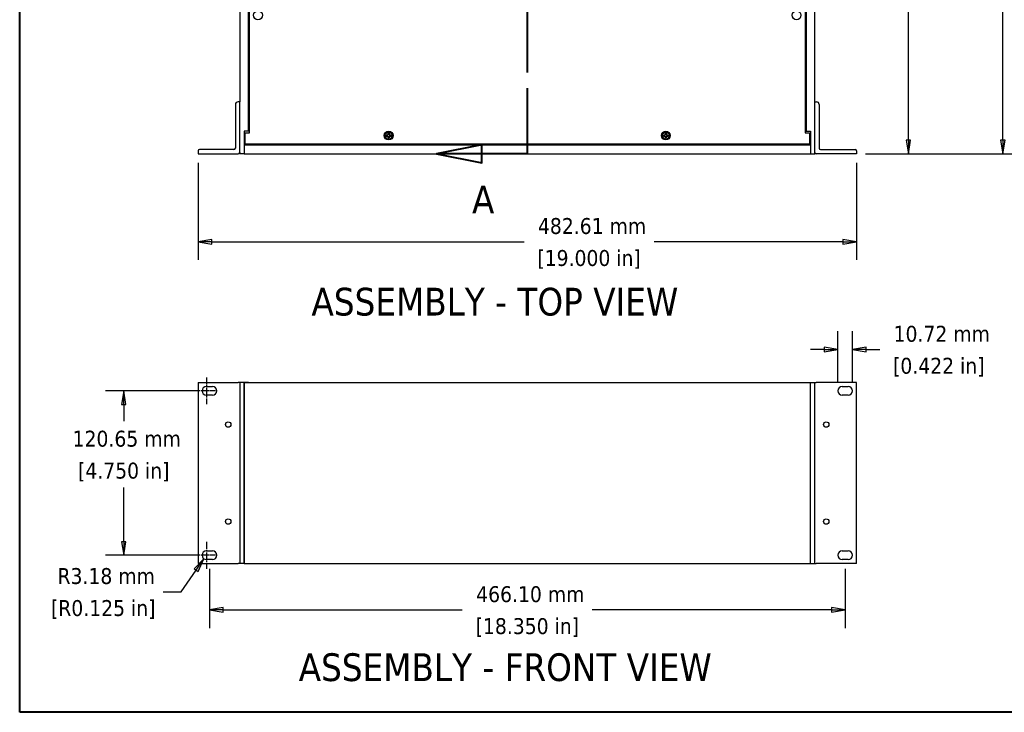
# Model space of a CAD drawing. Header units: millimetres. Extents: x 64 to 1798, y 64 to 1382.
# Tile 1 of 76: x 64 to 786, y 64 to 572. Entities that reach past the tile are written whole.
import ezdxf

# ---------------------------------------------------------------- set-up
doc = ezdxf.new("R2010")
doc.units = ezdxf.units.MM
doc.header["$LTSCALE"] = 6.666667
doc.linetypes.add('CHAIN', pattern=[0.7087, 0.4724, -0.0591, 0.1181, -0.0591])
doc.linetypes.add('DOUBLE_DASH_CHAIN', pattern=[1.2403, 0.6614, -0.0827, 0.1654, -0.0827, 0.1654, -0.0827])
for name, color, linetype, lineweight in [('Border (ANSI)', 7, 'Continuous', 40), ('Center Mark (ANSI)', 7, 'Continuous', 25), ('Dimension (ANSI)', 7, 'Continuous', 25), ('Section Line (ANSI)', 7, 'DOUBLE_DASH_CHAIN', 40), ('Symbol (ANSI)', 7, 'Continuous', 25), ('Visible (ANSI)', 7, 'Continuous', 25)]:
    doc.layers.add(name, color=color, linetype=linetype, lineweight=lineweight)
doc.styles.add('Note Text (ANSI)', font='tahoma.ttf')
doc.styles.add('Note Text (ANSI) - 3DA', font='tahoma.ttf')
doc.dimstyles.new('Default - mm (ANSI)', dxfattribs={"dimscale": 6.666667, "dimtxt": 1.75, "dimasz": 1.5, "dimexe": 2, "dimexo": 1, "dimgap": 0.8, "dimtad": 0, "dimtih": 1, "dimtoh": 1, "dimrnd": 1e-08, "dimzin": 0, "dimdsep": 46, "dimtxsty": 'Note Text (ANSI)', "dimblk": 'Filled-2', "dimcen": 0.09, "dimdle": 10, "dimclrd": 256, "dimclre": 256, "dimclrt": 256, "dimadec": 1, "dimazin": 0, "dimtfac": 1.741714, "dimtofl": 0, "dimtmove": 0, "dimatfit": 3, "dimldrblk": 'Filled-1', "dimfxl": 1, "dimtolj": 1, "dimtzin": 0, "dimlwd": -1, "dimlwe": -1, "dimarcsym": 0})

# ---------------------------------------------------------------- blocks, each defined once
blk = doc.blocks.new('Borders Default Border')
at = {"layer": 'Border (ANSI)', "flags": 128}
blk.add_lwpolyline([(9.65, 9.65), (9.65, 206.25), (269.75, 206.25), (269.75, 9.65), (9.65, 9.65)], dxfattribs=at)
blk = doc.blocks.new('2dTransSection0')
at = {"layer": 'Section Line (ANSI)', "linetype": 'DOUBLE_DASH_CHAIN', "ltscale": 12.351448}
blk.add_line((65.47, 154.9), (65.47, 71.08), dxfattribs=at)
at = {"layer": 'Section Line (ANSI)', "linetype": 'Continuous'}
for p, q in [((65.47, 78.3), (65.47, 71.08)), ((60.47, 72.08), (55.47, 71.08)), ((60.47, 70.08), (60.47, 72.08)), ((60.47, 71.08), (55.47, 71.08)), ((55.47, 71.08), (60.47, 70.08)), ((65.47, 71.08), (60.47, 71.08))]:
    blk.add_line(p, q, dxfattribs=at)
at = {"layer": 'Section Line (ANSI)', "linetype": 'Continuous', "flags": 128}
blk.add_lwpolyline([(60.47, 72.08), (55.47, 71.08), (60.47, 70.08), (60.47, 72.08)], dxfattribs=at)
at = {"layer": 'Section Line (ANSI)'}
blk.add_solid([(60.47, 72.08), (55.47, 71.08), (60.47, 70.08), (60.47, 72.08)], dxfattribs=at)
at = {"layer": 'Section Line (ANSI)', "insert": (59.39, 64.53), "char_height": 3.05, "attachment_point": 7, "style": 'Note Text (ANSI) - 3DA'}
blk.add_mtext('A', dxfattribs=at)
blk = doc.blocks.new('Filled-2')
at = {"color": 0}
for p, q in [((0, 0), (-1, 0.167)), ((-1, 0.167), (-1, -0.167)), ((-1, 0), (0, 0)), ((-1, -0.167), (0, 0))]:
    blk.add_line(p, q, dxfattribs=at)
at = {"color": 0, "flags": 128}
blk.add_lwpolyline([(-1, -0.167), (0, 0), (-1, 0.167), (-1, -0.167)], dxfattribs=at)
at = {"color": 0}
blk.add_solid([(-1, -0.167), (0, 0), (-1, 0.167), (-1, -0.167)], dxfattribs=at)
blk = doc.blocks.new('*D9')
at = {"layer": 'Defpoints', "color": 0, "transparency": 16777216}
for p in [(195.15, 473.87), (677.76, 473.87), (677.76, 409.38)]:
    blk.add_point(p, dxfattribs=at)
at = {"layer": 'Dimension (ANSI)', "transparency": 16777216}
for p, q in [((195.15, 467.21), (195.15, 396.05)), ((677.76, 467.21), (677.76, 396.05)), ((205.15, 409.38), (434.11, 409.38)), ((667.76, 409.38), (529.41, 409.38))]:
    blk.add_line(p, q, dxfattribs=at)
at = {"layer": 'Dimension (ANSI)', "transparency": 16777216, "xscale": 10, "yscale": 10, "zscale": 10, "rotation": 180}
blk.add_blockref('Filled-2', (195.15, 409.38), dxfattribs=at)
at = {"layer": 'Dimension (ANSI)', "transparency": 16777216, "xscale": 10, "yscale": 10, "zscale": 10}
blk.add_blockref('Filled-2', (677.76, 409.38), dxfattribs=at)
at = {"layer": 'Dimension (ANSI)', "transparency": 16777216, "char_height": 11.6667, "attachment_point": 5, "style": 'Note Text (ANSI)'}
for s, insert in [('\\A1; 482.61 mm', (481.76, 420.82)), ('\\A1;[19.000 in]', (481.76, 396.42))]:
    blk.add_mtext(s, dxfattribs=dict(at, insert=insert))
blk = doc.blocks.new('Filled-1')
at = {"color": 0}
for p, q in [((0, 0), (-1, 0.333)), ((-1, 0.333), (-1, -0.333)), ((-1, 0), (0, 0)), ((-1, -0.333), (0, 0))]:
    blk.add_line(p, q, dxfattribs=at)
at = {"color": 0, "flags": 128}
blk.add_lwpolyline([(-1, -0.333), (0, 0), (-1, 0.333), (-1, -0.333)], dxfattribs=at)
at = {"color": 0}
blk.add_solid([(-1, -0.333), (0, 0), (-1, 0.333), (-1, -0.333)], dxfattribs=at)
blk = doc.blocks.new('*D10')
at = {"layer": 'Defpoints', "color": 0, "transparency": 16777216}
for p in [(647.28, 1032.65), (785.15, 1032.65), (677.76, 473.87)]:
    blk.add_point(p, dxfattribs=at)
at = {"layer": 'Dimension (ANSI)', "transparency": 16777216}
for p, q in [((653.94, 1032.65), (798.48, 1032.65)), ((785.15, 1022.65), (785.15, 777.66)), ((785.15, 483.87), (785.15, 728.87)), ((684.42, 473.87), (798.48, 473.87))]:
    blk.add_line(p, q, dxfattribs=at)
at = {"layer": 'Dimension (ANSI)', "transparency": 16777216, "xscale": 10, "yscale": 10, "zscale": 10}
for p, rotation in [((785.15, 1032.65), 90), ((785.15, 473.87), 270)]:
    blk.add_blockref('Filled-2', p, dxfattribs=dict(at, rotation=rotation))
at = {"layer": 'Dimension (ANSI)', "transparency": 16777216, "char_height": 11.6667, "attachment_point": 5, "style": 'Note Text (ANSI)'}
for s, insert in [('\\A1; 558.78 mm', (785.15, 764.7)), ('\\A1;[21.999 in]', (785.15, 740.3))]:
    blk.add_mtext(s, dxfattribs=dict(at, insert=insert))
blk = doc.blocks.new('*D19')
at = {"layer": 'Defpoints', "color": 0, "transparency": 16777216}
for p in [(203.4, 176.3), (669.5, 176.3), (203.4, 139.46)]:
    blk.add_point(p, dxfattribs=at)
at = {"layer": 'Dimension (ANSI)', "transparency": 16777216}
for p, q in [((203.4, 169.63), (203.4, 126.13)), ((669.5, 169.63), (669.5, 126.13)), ((213.4, 139.46), (388.84, 139.46)), ((659.5, 139.46), (484.15, 139.46))]:
    blk.add_line(p, q, dxfattribs=at)
at = {"layer": 'Dimension (ANSI)', "transparency": 16777216, "xscale": 10, "yscale": 10, "zscale": 10, "rotation": 180}
blk.add_blockref('Filled-2', (203.4, 139.46), dxfattribs=at)
at = {"layer": 'Dimension (ANSI)', "transparency": 16777216, "xscale": 10, "yscale": 10, "zscale": 10}
blk.add_blockref('Filled-2', (669.5, 139.46), dxfattribs=at)
at = {"layer": 'Dimension (ANSI)', "transparency": 16777216, "char_height": 11.6667, "attachment_point": 5, "style": 'Note Text (ANSI)'}
for s, insert in [('\\A1; 466.10 mm', (436.5, 150.87)), ('\\A1;[18.350 in]', (436.5, 126.5))]:
    blk.add_mtext(s, dxfattribs=dict(at, insert=insert))
blk = doc.blocks.new('*D20')
at = {"layer": 'Defpoints', "color": 0, "transparency": 16777216}
for p in [(199.41, 176.86), (201.22, 179.47)]:
    blk.add_point(p, dxfattribs=at)
at = {"layer": 'Dimension (ANSI)', "transparency": 16777216}
for p, q in [((182.78, 152.72), (193.74, 168.63)), ((169.49, 152.72), (182.78, 152.72))]:
    blk.add_line(p, q, dxfattribs=at)
at = {"layer": 'Dimension (ANSI)', "transparency": 16777216, "xscale": 10, "yscale": 10, "zscale": 10, "rotation": 55.42032298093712}
blk.add_blockref('Filled-2', (199.41, 176.86), dxfattribs=at)
at = {"layer": 'Dimension (ANSI)', "transparency": 16777216, "char_height": 11.6667, "attachment_point": 5, "style": 'Note Text (ANSI)'}
for s, insert in [('\\A1; R3.18 mm', (125.57, 164.16)), ('\\A1;[R0.125 in]', (125.57, 139.76))]:
    blk.add_mtext(s, dxfattribs=dict(at, insert=insert))
blk = doc.blocks.new('*D21')
at = {"layer": 'Defpoints', "color": 0, "transparency": 16777216}
for p in [(140.61, 300.12), (198.04, 300.12), (198.04, 179.47)]:
    blk.add_point(p, dxfattribs=at)
at = {"layer": 'Dimension (ANSI)', "transparency": 16777216}
for p, q in [((191.37, 300.12), (127.27, 300.12)), ((140.61, 290.12), (140.61, 277.85)), ((140.61, 189.47), (140.61, 229.1)), ((191.37, 179.47), (127.27, 179.47))]:
    blk.add_line(p, q, dxfattribs=at)
at = {"layer": 'Dimension (ANSI)', "transparency": 16777216, "xscale": 10, "yscale": 10, "zscale": 10}
for p, rotation in [((140.61, 300.12), 90), ((140.61, 179.47), 270)]:
    blk.add_blockref('Filled-2', p, dxfattribs=dict(at, rotation=rotation))
at = {"layer": 'Dimension (ANSI)', "transparency": 16777216, "char_height": 11.6667, "attachment_point": 5, "style": 'Note Text (ANSI)'}
for s, insert in [('\\A1; 120.65 mm', (140.61, 264.88)), ('\\A1;[4.750 in]', (140.61, 240.51))]:
    blk.add_mtext(s, dxfattribs=dict(at, insert=insert))
blk = doc.blocks.new('*D22')
at = {"layer": 'Defpoints', "color": 0, "transparency": 16777216}
for p in [(674.86, 330.39), (664.14, 300.12), (674.86, 300.12)]:
    blk.add_point(p, dxfattribs=at)
at = {"layer": 'Dimension (ANSI)', "transparency": 16777216}
for p, q in [((664.14, 306.79), (664.14, 343.72)), ((674.86, 306.79), (674.86, 343.72)), ((654.14, 330.39), (644.14, 330.39)), ((684.86, 330.39), (694.86, 330.39))]:
    blk.add_line(p, q, dxfattribs=at)
at = {"layer": 'Dimension (ANSI)', "transparency": 16777216, "xscale": 10, "yscale": 10, "zscale": 10}
blk.add_blockref('Filled-2', (664.14, 330.39), dxfattribs=at)
at = {"layer": 'Dimension (ANSI)', "transparency": 16777216, "xscale": 10, "yscale": 10, "zscale": 10, "rotation": 180}
blk.add_blockref('Filled-2', (674.86, 330.39), dxfattribs=at)
at = {"layer": 'Dimension (ANSI)', "transparency": 16777216, "char_height": 11.6667, "attachment_point": 5, "style": 'Note Text (ANSI)'}
for s, insert in [('\\A1; 10.72 mm', (738.13, 341.8)), ('\\A1;[0.422 in]', (738.13, 317.42))]:
    blk.add_mtext(s, dxfattribs=dict(at, insert=insert))
blk = doc.blocks.new('*D23')
at = {"layer": 'Defpoints', "color": 0, "transparency": 16777216}
for p in [(625.19, 879.9), (715.84, 879.9), (677.76, 473.87)]:
    blk.add_point(p, dxfattribs=at)
at = {"layer": 'Dimension (ANSI)', "transparency": 16777216}
for p, q in [((631.85, 879.9), (729.17, 879.9)), ((715.84, 869.9), (715.84, 663.54)), ((715.84, 483.87), (715.84, 614.79)), ((684.42, 473.87), (729.17, 473.87))]:
    blk.add_line(p, q, dxfattribs=at)
at = {"layer": 'Dimension (ANSI)', "transparency": 16777216, "xscale": 10, "yscale": 10, "zscale": 10}
for p, rotation in [((715.84, 879.9), 90), ((715.84, 473.87), 270)]:
    blk.add_blockref('Filled-2', p, dxfattribs=dict(at, rotation=rotation))
at = {"layer": 'Dimension (ANSI)', "transparency": 16777216, "char_height": 11.6667, "attachment_point": 5, "style": 'Note Text (ANSI)'}
for s, insert in [('\\A1; 406.02 mm', (715.84, 650.58)), ('\\A1;[15.985 in]', (715.84, 626.2))]:
    blk.add_mtext(s, dxfattribs=dict(at, insert=insert))

msp = doc.modelspace()

# ---------------------------------------------------------------- linework, layer by layer
at = {"layer": 'Center Mark (ANSI)', "linetype": 'CHAIN', "ltscale": 1.640088}
for p, q in [((201.2157, 309.9647), (201.2157, 290.2813)), ((201.2157, 189.3147), (201.2157, 169.6313))]:
    msp.add_line(p, q, dxfattribs=at)
at = {"layer": 'Center Mark (ANSI)', "linetype": 'CHAIN', "ltscale": 1.37552}
for p, q in [((207.8823, 300.123), (191.374, 300.123)), ((207.8823, 179.473), (191.374, 179.473))]:
    msp.add_line(p, q, dxfattribs=at)
at = {"layer": 'Visible (ANSI)'}
for p, q in [((225.6257, 1032.6542), (225.6257, 511.9742)), ((647.2757, 511.9742), (647.2757, 1032.6542)), ((231.9757, 490.3742), (231.9757, 1016.1542)), ((232.73, 489.3455), (232.73, 1017.1829)), ((640.1714, 1017.1829), (640.1714, 489.3455)), ((640.9257, 1016.1542), (640.9257, 490.3742)), ((222.4507, 509.9742), (222.4507, 478.0492)), ((225.6257, 511.9742), (224.4507, 511.9742)), ((225.6257, 474.8742), (225.6257, 511.9742)), ((647.2757, 474.8742), (647.2757, 511.9742)), ((647.2757, 511.9742), (648.4507, 511.9742)), ((650.4507, 509.9742), (650.4507, 478.0492)), ((231.9757, 490.3742), (228.8007, 490.3742)), ((228.8007, 490.3742), (228.8007, 473.8742)), ((229.555, 480.9635), (229.555, 489.3455)), ((229.555, 489.3455), (232.73, 489.3455)), ((232.73, 490.3742), (231.9757, 490.3742)), ((333.7918, 487.6217), (333.092, 487.6217)), ((333.092, 486.9037), (333.7918, 486.9037)), ((334.2867, 487.8267), (333.7918, 487.6217)), ((333.8083, 487.5391), (333.7918, 487.6217)), ((333.8083, 486.9864), (333.7918, 486.9037)), ((333.7918, 486.9037), (334.2867, 486.6988)), ((334.4917, 488.3216), (334.2867, 487.8267)), ((334.382, 487.7314), (334.2867, 487.8267)), ((334.382, 486.794), (334.2867, 486.6988)), ((334.2867, 486.6988), (334.4917, 486.2039)), ((334.4917, 489.0214), (334.4917, 488.3216)), ((334.5743, 488.3051), (334.4917, 488.3216)), ((334.5743, 486.2203), (334.4917, 486.2039)), ((334.4917, 486.2039), (334.4917, 485.5041)), ((335.127, 488.3051), (335.2097, 488.3216)), ((335.127, 486.2203), (335.2097, 486.2039)), ((335.2097, 488.3216), (335.2097, 489.0214)), ((335.4146, 487.8267), (335.2097, 488.3216)), ((335.2097, 486.2039), (335.4146, 486.6988)), ((335.2097, 485.5041), (335.2097, 486.2039)), ((335.3194, 487.7314), (335.4146, 487.8267)), ((335.3194, 486.794), (335.4146, 486.6988)), ((335.9095, 487.6217), (335.4146, 487.8267)), ((335.4146, 486.6988), (335.9095, 486.9037)), ((335.8931, 487.5391), (335.9095, 487.6217)), ((335.8931, 486.9864), (335.9095, 486.9037)), ((336.6093, 487.6217), (335.9095, 487.6217)), ((335.9095, 486.9037), (336.6093, 486.9037)), ((536.9918, 487.6217), (536.292, 487.6217)), ((536.292, 486.9037), (536.9918, 486.9037)), ((537.4867, 487.8267), (536.9918, 487.6217)), ((537.0083, 487.5391), (536.9918, 487.6217)), ((537.0083, 486.9864), (536.9918, 486.9037)), ((536.9918, 486.9037), (537.4867, 486.6988)), ((537.6917, 488.3216), (537.4867, 487.8267)), ((537.582, 487.7314), (537.4867, 487.8267)), ((537.582, 486.794), (537.4867, 486.6988)), ((537.4867, 486.6988), (537.6917, 486.2039)), ((537.6917, 489.0214), (537.6917, 488.3216)), ((537.7743, 488.3051), (537.6917, 488.3216)), ((537.7743, 486.2203), (537.6917, 486.2039)), ((537.6917, 486.2039), (537.6917, 485.5041)), ((538.327, 488.3051), (538.4097, 488.3216)), ((538.327, 486.2203), (538.4097, 486.2039)), ((538.4097, 488.3216), (538.4097, 489.0214)), ((538.6146, 487.8267), (538.4097, 488.3216)), ((538.4097, 486.2039), (538.6146, 486.6988)), ((538.4097, 485.5041), (538.4097, 486.2039)), ((538.5194, 487.7314), (538.6146, 487.8267)), ((538.5194, 486.794), (538.6146, 486.6988)), ((539.1095, 487.6217), (538.6146, 487.8267)), ((538.6146, 486.6988), (539.1095, 486.9037)), ((539.0931, 487.5391), (539.1095, 487.6217)), ((539.0931, 486.9864), (539.1095, 486.9037)), ((539.8093, 487.6217), (539.1095, 487.6217)), ((539.1095, 486.9037), (539.8093, 486.9037)), ((640.1714, 490.3742), (640.9257, 490.3742)), ((640.1714, 489.3455), (643.3464, 489.3455)), ((640.9257, 490.3742), (644.1007, 490.3742)), ((643.3464, 489.3455), (643.3464, 480.9635)), ((644.1007, 490.3742), (644.1007, 473.8742)), ((221.4507, 477.0492), (196.1457, 477.0492)), ((229.555, 481.4942), (228.8007, 481.4942)), ((644.1007, 480.2242), (228.8007, 480.2242)), ((643.3464, 480.9635), (229.555, 480.9635)), ((644.1007, 481.4942), (643.3464, 481.4942)), ((651.4507, 477.0492), (676.7557, 477.0492)), ((195.1457, 476.0492), (195.1457, 473.8742)), ((195.1457, 473.8742), (224.6257, 473.8742)), ((225.6257, 474.8742), (225.6257, 473.8742)), ((228.8007, 473.8742), (225.6257, 473.8742)), ((228.8007, 473.8742), (644.1007, 473.8742)), ((644.1007, 473.8742), (647.2757, 473.8742)), ((647.2757, 473.8742), (647.2757, 474.8742)), ((677.7557, 473.8742), (648.2757, 473.8742)), ((677.7557, 476.0492), (677.7557, 473.8742)), ((195.1457, 306.092), (195.1457, 173.504)), ((195.1457, 306.092), (224.6257, 306.092)), ((201.2157, 303.298), (205.5857, 303.298)), ((225.6257, 306.092), (224.6257, 306.092)), ((225.6257, 306.092), (225.6257, 306.0824)), ((228.8007, 306.0824), (225.6257, 306.0824)), ((225.6257, 306.0824), (225.6257, 173.4944)), ((231.9757, 306.0824), (228.8007, 306.0824)), ((228.8007, 306.0824), (228.8007, 173.4944)), ((228.8007, 306.0693), (644.1007, 306.0693)), ((228.8007, 173.4813), (228.8007, 306.0693)), ((231.9757, 306.0693), (231.9757, 306.0824)), ((640.9257, 306.0824), (644.1007, 306.0824)), ((640.9257, 306.0693), (640.9257, 306.0824)), ((644.1007, 306.0824), (647.2757, 306.0824)), ((644.1007, 173.4944), (644.1007, 306.0824)), ((644.1007, 173.4813), (644.1007, 306.0693)), ((647.2757, 306.092), (648.2757, 306.092)), ((647.2757, 306.0824), (647.2757, 306.092)), ((647.2757, 173.4944), (647.2757, 306.0824)), ((677.7557, 306.092), (648.2757, 306.092)), ((667.3157, 303.298), (671.6857, 303.298)), ((677.7557, 173.504), (677.7557, 306.092)), ((205.5857, 296.948), (201.2157, 296.948)), ((671.6857, 296.948), (667.3157, 296.948)), ((201.2157, 182.648), (205.5857, 182.648)), ((667.3157, 182.648), (671.6857, 182.648)), ((195.1457, 173.504), (224.6257, 173.504)), ((205.5857, 176.298), (201.2157, 176.298)), ((225.6257, 173.504), (224.6257, 173.504)), ((228.8007, 173.4944), (225.6257, 173.4944)), ((228.8007, 173.4813), (644.1007, 173.4813)), ((644.1007, 173.4944), (647.2757, 173.4944)), ((647.2757, 173.504), (648.2757, 173.504)), ((677.7557, 173.504), (648.2757, 173.504)), ((671.6857, 176.298), (667.3157, 176.298))]:
    msp.add_line(p, q, dxfattribs=at)
for centre, radius in [((239.0292, 575.4642), 3.2512), ((633.8722, 575.4642), 3.2512), ((334.8507, 487.2627), 3.2512), ((334.8507, 487.2627), 2.54), ((538.0507, 487.2627), 3.2512), ((538.0507, 487.2627), 2.54), ((217.2437, 275.358), 1.9939), ((655.6577, 275.358), 1.9939), ((217.2437, 204.238), 1.9939), ((655.6577, 204.238), 1.9939)]:
    msp.add_circle(centre, radius, dxfattribs=at)
for centre, radius, start, end in [((224.4507, 509.9742), 2, 90, 180), ((648.4507, 509.9742), 2, 0, 90), ((334.8507, 487.2627), 1.7949, 168.463041, 191.536959), ((334.8507, 487.2627), 1.7483, 168.6603846, 191.3396154), ((334.8507, 487.2627), 1.7949, 78.463041, 101.536959), ((334.8507, 487.2627), 1.7949, 258.463041, 281.536959), ((334.8507, 487.2627), 1.7483, 78.6603846, 101.3396154), ((334.8507, 487.2627), 1.7483, 258.6603846, 281.3396154), ((334.8507, 487.2627), 1.7483, 348.6603846, 11.3396154), ((334.8507, 487.2627), 1.7949, 348.463041, 11.536959), ((538.0507, 487.2627), 1.7949, 168.463041, 191.536959), ((538.0507, 487.2627), 1.7483, 168.6603846, 191.3396154), ((538.0507, 487.2627), 1.7949, 78.463041, 101.536959), ((538.0507, 487.2627), 1.7949, 258.463041, 281.536959), ((538.0507, 487.2627), 1.7483, 78.6603846, 101.3396154), ((538.0507, 487.2627), 1.7483, 258.6603846, 281.3396154), ((538.0507, 487.2627), 1.7483, 348.6603846, 11.3396154), ((538.0507, 487.2627), 1.7949, 348.463041, 11.536959), ((196.1457, 476.0492), 1, 90, 180), ((221.4507, 478.0492), 1, 270, 0), ((651.4507, 478.0492), 1, 180, 270), ((676.7557, 476.0492), 1, 0, 90), ((224.6257, 474.8742), 1, 270, 0), ((648.2757, 474.8742), 1, 180, 270), ((201.2157, 300.123), 3.175, 90, 270), ((205.5857, 300.123), 3.175, 270, 90), ((667.3157, 300.123), 3.175, 90, 270), ((671.6857, 300.123), 3.175, 270, 90), ((201.2157, 179.473), 3.175, 90, 270), ((205.5857, 179.473), 3.175, 270, 90), ((667.3157, 179.473), 3.175, 90, 270), ((671.6857, 179.473), 3.175, 270, 90)]:
    msp.add_arc(centre, radius, start, end, dxfattribs=at)
for points, weights in [([(333.1365, 487.6065), (333.1145, 487.614), (333.092, 487.6217)], [1.01218915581, 1.01172679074, 1.01110160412]), ([(333.1365, 486.919), (333.1145, 486.9115), (333.092, 486.9037)], [1.01218915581, 1.01172679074, 1.01110160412]), ([(333.1365, 487.6065), (333.553, 487.5646), (333.8083, 487.5391)], [1.53696783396, 1.9683578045, 2.37346205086]), ([(333.8083, 486.9864), (333.553, 486.9609), (333.1365, 486.919)], [2.37346205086, 1.9683578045, 1.53696783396]), ([(333.8083, 487.5391), (334.1706, 487.6542), (334.382, 487.7314)], [2.07391766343, 2.6044802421, 2.81776863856]), ([(334.382, 486.794), (334.1706, 486.8713), (333.8083, 486.9864)], [2.81776863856, 2.60448024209, 2.07391766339]), ([(334.382, 487.7314), (334.4592, 487.9429), (334.5743, 488.3051)], [2.81776863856, 2.60448024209, 2.07391766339]), ([(334.5743, 486.2203), (334.4592, 486.5826), (334.382, 486.794)], [2.07391766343, 2.6044802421, 2.81776863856]), ([(334.5069, 488.9769), (334.4994, 488.9989), (334.4917, 489.0214)], [1.01218915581, 1.01172679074, 1.01110160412]), ([(334.5069, 485.5486), (334.4994, 485.5266), (334.4917, 485.5041)], [1.01218915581, 1.01172679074, 1.01110160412]), ([(334.5743, 488.3051), (334.5488, 488.5604), (334.5069, 488.9769)], [2.37346205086, 1.9683578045, 1.53696783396]), ([(334.5069, 485.5486), (334.5488, 485.965), (334.5743, 486.2203)], [1.53696783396, 1.9683578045, 2.37346205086]), ([(335.1944, 488.9769), (335.1525, 488.5604), (335.127, 488.3051)], [1.53696783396, 1.9683578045, 2.37346205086]), ([(335.127, 488.3051), (335.2421, 487.9429), (335.3194, 487.7314)], [2.07391766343, 2.6044802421, 2.81776863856]), ([(335.3194, 486.794), (335.2421, 486.5826), (335.127, 486.2203)], [2.81776863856, 2.6044802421, 2.07391766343]), ([(335.127, 486.2203), (335.1525, 485.965), (335.1944, 485.5486)], [2.37346205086, 1.9683578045, 1.53696783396]), ([(335.1944, 488.9769), (335.2019, 488.9989), (335.2097, 489.0214)], [1.01218915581, 1.01172679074, 1.01110160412]), ([(335.1944, 485.5486), (335.2019, 485.5266), (335.2097, 485.5041)], [1.01218915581, 1.01172679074, 1.01110160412]), ([(335.3194, 487.7314), (335.5308, 487.6542), (335.8931, 487.5391)], [2.81776863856, 2.60448024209, 2.07391766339]), ([(335.8931, 486.9864), (335.5308, 486.8713), (335.3194, 486.794)], [2.07391766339, 2.60448024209, 2.81776863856]), ([(335.8931, 487.5391), (336.1484, 487.5646), (336.5648, 487.6065)], [2.37346205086, 1.9683578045, 1.53696783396]), ([(336.5648, 486.919), (336.1484, 486.9609), (335.8931, 486.9864)], [1.53696783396, 1.9683578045, 2.37346205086]), ([(336.5648, 487.6065), (336.5868, 487.614), (336.6093, 487.6217)], [1.01218915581, 1.01172679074, 1.01110160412]), ([(336.5648, 486.919), (336.5868, 486.9115), (336.6093, 486.9037)], [1.01218915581, 1.01172679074, 1.01110160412]), ([(536.3365, 487.6065), (536.3145, 487.614), (536.292, 487.6217)], [1.01218915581, 1.01172679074, 1.01110160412]), ([(536.3365, 486.919), (536.3145, 486.9115), (536.292, 486.9037)], [1.01218915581, 1.01172679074, 1.01110160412]), ([(536.3365, 487.6065), (536.753, 487.5646), (537.0083, 487.5391)], [1.53696783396, 1.9683578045, 2.37346205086]), ([(537.0083, 486.9864), (536.753, 486.9609), (536.3365, 486.919)], [2.37346205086, 1.9683578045, 1.53696783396]), ([(537.0083, 487.5391), (537.3706, 487.6542), (537.582, 487.7314)], [2.07391766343, 2.6044802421, 2.81776863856]), ([(537.582, 486.794), (537.3706, 486.8713), (537.0083, 486.9864)], [2.81776863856, 2.60448024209, 2.07391766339]), ([(537.582, 487.7314), (537.6592, 487.9429), (537.7743, 488.3051)], [2.81776863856, 2.60448024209, 2.07391766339]), ([(537.7743, 486.2203), (537.6592, 486.5826), (537.582, 486.794)], [2.07391766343, 2.6044802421, 2.81776863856]), ([(537.7069, 488.9769), (537.6994, 488.9989), (537.6917, 489.0214)], [1.01218915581, 1.01172679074, 1.01110160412]), ([(537.7069, 485.5486), (537.6994, 485.5266), (537.6917, 485.5041)], [1.01218915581, 1.01172679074, 1.01110160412]), ([(537.7743, 488.3051), (537.7488, 488.5604), (537.7069, 488.9769)], [2.37346205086, 1.9683578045, 1.53696783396]), ([(537.7069, 485.5486), (537.7488, 485.965), (537.7743, 486.2203)], [1.53696783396, 1.9683578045, 2.37346205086]), ([(538.3944, 488.9769), (538.3525, 488.5604), (538.327, 488.3051)], [1.53696783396, 1.9683578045, 2.37346205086]), ([(538.327, 488.3051), (538.4421, 487.9429), (538.5194, 487.7314)], [2.07391766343, 2.6044802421, 2.81776863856]), ([(538.5194, 486.794), (538.4421, 486.5826), (538.327, 486.2203)], [2.81776863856, 2.6044802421, 2.07391766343]), ([(538.327, 486.2203), (538.3525, 485.965), (538.3944, 485.5486)], [2.37346205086, 1.9683578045, 1.53696783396]), ([(538.3944, 488.9769), (538.4019, 488.9989), (538.4097, 489.0214)], [1.01218915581, 1.01172679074, 1.01110160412]), ([(538.3944, 485.5486), (538.4019, 485.5266), (538.4097, 485.5041)], [1.01218915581, 1.01172679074, 1.01110160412]), ([(538.5194, 487.7314), (538.7308, 487.6542), (539.0931, 487.5391)], [2.81776863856, 2.60448024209, 2.07391766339]), ([(539.0931, 486.9864), (538.7308, 486.8713), (538.5194, 486.794)], [2.07391766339, 2.60448024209, 2.81776863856]), ([(539.0931, 487.5391), (539.3484, 487.5646), (539.7648, 487.6065)], [2.37346205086, 1.9683578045, 1.53696783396]), ([(539.7648, 486.919), (539.3484, 486.9609), (539.0931, 486.9864)], [1.53696783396, 1.9683578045, 2.37346205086]), ([(539.7648, 487.6065), (539.7868, 487.614), (539.8093, 487.6217)], [1.01218915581, 1.01172679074, 1.01110160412]), ([(539.7648, 486.919), (539.7868, 486.9115), (539.8093, 486.9037)], [1.01218915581, 1.01172679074, 1.01110160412])]:
    msp.add_rational_spline(points, weights, degree=2, dxfattribs=at)

# ---------------------------------------------------------------- block references
at = {"xscale": 6.666666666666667, "yscale": 6.666666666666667, "zscale": 6.666666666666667}
msp.add_blockref('Borders Default Border', (0, 0), dxfattribs=at)
at = {"layer": 'Section Line (ANSI)', "xscale": 6.666666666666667, "yscale": 6.666666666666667, "zscale": 6.666666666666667}
msp.add_blockref('2dTransSection0', (0, 0), dxfattribs=at)

# ---------------------------------------------------------------- texts
at = {"layer": 'Symbol (ANSI)', "char_height": 20.32, "attachment_point": 7, "style": 'Note Text (ANSI) - 3DA'}
for s, insert in [('ASSEMBLY - TOP VIEW', (278.2551, 354.9108)), ('ASSEMBLY - FRONT VIEW', (268.8832, 86.8979))]:
    msp.add_mtext(s, dxfattribs=dict(at, insert=insert))

# ---------------------------------------------------------------- dimensions: what is measured, and where the dimension line sits
at = {"layer": 'Dimension (ANSI)'}
for base, p1, p2, angle, text, override, picture, middle in [((785.1475, 1032.6542), (677.7557, 473.8742), (647.2757, 1032.6542), 90, ' <> mm\\X[21.999 in]', {"dimgap": 0.8, "dimdec": 2, "dimpost": '', "dimtol": 0, "dimlim": 0, "dimtp": 0, "dimtm": 0, "dimtdec": 2, "dimatfit": 1}, '*D10', (785.1475, 753.2642)), ((715.8396, 879.8959), (677.7557, 473.8742), (625.1854, 879.8959), 90, ' <> mm\\X[15.985 in]', {"dimgap": 0.8, "dimdec": 2, "dimpost": '', "dimtol": 0, "dimlim": 0, "dimtp": 0, "dimtm": 0, "dimtdec": 2, "dimatfit": 1}, '*D23', (715.8396, 639.1691)), ((677.7557, 409.3826), (195.1457, 473.8742), (677.7557, 473.8742), 180, ' <> mm\\X[19.000 in]', {"dimgap": 0.8, "dimtih": 0, "dimtoh": 0, "dimdec": 2, "dimpost": '', "dimtol": 0, "dimlim": 0, "dimtp": 0, "dimtm": 0, "dimtdec": 2, "dimatfit": 1}, '*D9', (481.763, 409.3826)), ((674.8607, 330.3896), (664.1407, 300.123), (674.8607, 300.123), 180, ' <> mm\\X[0.422 in]', {"dimgap": 0.8, "dimtih": 0, "dimtoh": 0, "dimdec": 2, "dimpost": '', "dimtol": 0, "dimlim": 0, "dimtp": 0, "dimtm": 0, "dimtdec": 2, "dimatfit": 1}, '*D22', (738.1322, 330.3896)), ((140.6078, 300.123), (198.0407, 179.473), (198.0407, 300.123), 90, ' <> mm\\X[4.750 in]', {"dimgap": 0.8, "dimdec": 2, "dimpost": '', "dimtol": 0, "dimlim": 0, "dimtp": 0, "dimtm": 0, "dimtdec": 2, "dimatfit": 1}, '*D21', (140.6078, 253.4747)), ((203.4007, 139.4635), (669.5007, 176.298), (203.4007, 176.298), 180, ' <> mm\\X[18.350 in]', {"dimgap": 0.8, "dimtih": 0, "dimtoh": 0, "dimdec": 2, "dimpost": '', "dimtol": 0, "dimlim": 0, "dimtp": 0, "dimtm": 0, "dimtdec": 2, "dimatfit": 1}, '*D19', (436.4957, 139.4635))]:
    dim = msp.add_linear_dim(base=base, p1=p1, p2=p2, angle=angle, text=text, dimstyle='Default - mm (ANSI)', override=override, dxfattribs=at)
    dim.commit()
    dim.dimension.update_dxf_attribs({"geometry": picture, "text_midpoint": middle, "dimtype": 160})
dim = msp.add_radius_dim(center=(201.215669, 179.472996), mpoint=(199.413692, 176.858899), text=' <> mm\\X[R0.125 in]', dimstyle='Default - mm (ANSI)', override={"dimgap": 0.8, "dimdec": 2, "dimlfac": 1, "dimpost": '', "dimcen": 0, "dimtol": 0, "dimlim": 0, "dimtp": 0, "dimtm": 0, "dimtdec": 2}, dxfattribs=at)
dim.commit()
dim.dimension.update_dxf_attribs({"geometry": '*D20', "text_midpoint": (125.568481, 152.7222), "dimtype": 164})

doc.saveas('drawing.dxf')
